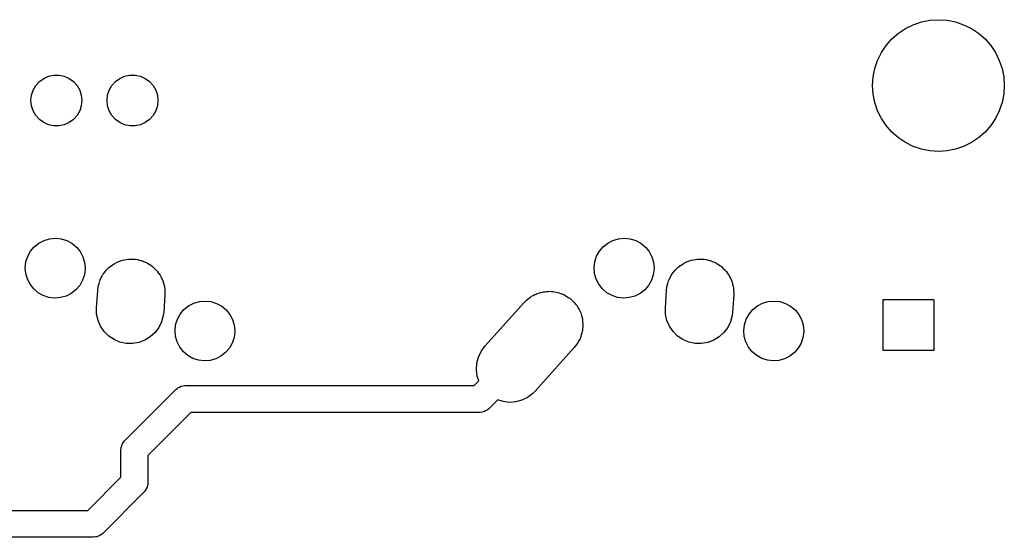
# Model space of a CAD drawing. Extents: x 124.3 to 210.2, y -114.7 to -26.3.
# Tile 7 of 7: x 177.3 to 210.2, y -43.6 to -26.3. Entities that reach past the tile are written whole.
import ezdxf

# ---------------------------------------------------------------- set-up
doc = ezdxf.new("R2010")
doc.units = 0
doc.layers.add('BLACK', color=7, linetype='CONTINUOUS')

msp = doc.modelspace()

# ---------------------------------------------------------------- linework, layer by layer
at = {"layer": 'BLACK', "linetype": 'CONTINUOUS'}
for p, q in [((207.713, -26.3188), (208, -26.3)), ((208, -26.3), (208.287, -26.3188)), ((206.661, -26.7546), (206.9, -26.5947)), ((206.9, -26.5947), (207.158, -26.4675)), ((207.158, -26.4675), (207.431, -26.375)), ((207.431, -26.375), (207.713, -26.3188)), ((208.287, -26.3188), (208.569, -26.375)), ((208.569, -26.375), (208.842, -26.4675)), ((208.842, -26.4675), (209.1, -26.5947)), ((209.1, -26.5947), (209.339, -26.7546)), ((206.255, -27.1607), (206.444, -26.9444)), ((206.444, -26.9444), (206.661, -26.7546)), ((209.339, -26.7546), (209.556, -26.9444)), ((209.556, -26.9444), (209.745, -27.1607)), ((206.095, -27.4), (206.255, -27.1607)), ((209.745, -27.1607), (209.905, -27.4)), ((205.967, -27.6581), (206.095, -27.4)), ((209.905, -27.4), (210.033, -27.6581)), ((205.819, -28.2128), (205.875, -27.9306)), ((205.875, -27.9306), (205.967, -27.6581)), ((210.033, -27.6581), (210.125, -27.9306)), ((210.125, -27.9306), (210.181, -28.2128)), ((177.971, -28.3683), (178.115, -28.2639)), ((178.115, -28.2639), (178.277, -28.1916)), ((178.277, -28.1916), (178.451, -28.1547)), ((178.451, -28.1547), (178.629, -28.1547)), ((178.629, -28.1547), (178.803, -28.1916)), ((178.803, -28.1916), (178.965, -28.2639)), ((178.965, -28.2639), (179.109, -28.3683)), ((180.511, -28.3683), (180.655, -28.2639)), ((180.655, -28.2639), (180.817, -28.1916)), ((180.817, -28.1916), (180.991, -28.1547)), ((180.991, -28.1547), (181.169, -28.1547)), ((181.169, -28.1547), (181.343, -28.1916)), ((181.343, -28.1916), (181.505, -28.2639)), ((181.505, -28.2639), (181.649, -28.3683)), ((205.8, -28.5), (205.819, -28.2128)), ((210.181, -28.2128), (210.2, -28.5)), ((177.763, -28.6543), (177.852, -28.5004)), ((177.852, -28.5004), (177.971, -28.3683)), ((179.109, -28.3683), (179.228, -28.5004)), ((179.228, -28.5004), (179.317, -28.6543)), ((180.303, -28.6543), (180.392, -28.5004)), ((180.392, -28.5004), (180.511, -28.3683)), ((181.649, -28.3683), (181.768, -28.5004)), ((181.768, -28.5004), (181.857, -28.6543)), ((205.819, -28.7872), (205.8, -28.5)), ((210.2, -28.5), (210.181, -28.7872)), ((177.69, -29), (177.709, -28.8233)), ((177.709, -28.8233), (177.763, -28.6543)), ((179.317, -28.6543), (179.371, -28.8233)), ((179.371, -28.8233), (179.39, -29)), ((180.23, -29), (180.249, -28.8233)), ((180.249, -28.8233), (180.303, -28.6543)), ((181.857, -28.6543), (181.911, -28.8233)), ((181.911, -28.8233), (181.93, -29)), ((205.875, -29.0694), (205.819, -28.7872)), ((210.181, -28.7872), (210.125, -29.0694)), ((177.709, -29.1767), (177.69, -29)), ((177.763, -29.3457), (177.709, -29.1767)), ((179.371, -29.1767), (179.317, -29.3457)), ((179.39, -29), (179.371, -29.1767)), ((180.249, -29.1767), (180.23, -29)), ((180.303, -29.3457), (180.249, -29.1767)), ((181.911, -29.1767), (181.857, -29.3457)), ((181.93, -29), (181.911, -29.1767)), ((205.967, -29.3419), (205.875, -29.0694)), ((210.125, -29.0694), (210.033, -29.3419)), ((177.852, -29.4996), (177.763, -29.3457)), ((177.971, -29.6317), (177.852, -29.4996)), ((179.228, -29.4996), (179.109, -29.6317)), ((179.317, -29.3457), (179.228, -29.4996)), ((180.392, -29.4996), (180.303, -29.3457)), ((180.511, -29.6317), (180.392, -29.4996)), ((181.768, -29.4996), (181.649, -29.6317)), ((181.857, -29.3457), (181.768, -29.4996)), ((206.095, -29.6), (205.967, -29.3419)), ((210.033, -29.3419), (209.905, -29.6)), ((178.115, -29.7361), (177.971, -29.6317)), ((178.277, -29.8084), (178.115, -29.7361)), ((178.451, -29.8453), (178.277, -29.8084)), ((178.629, -29.8453), (178.451, -29.8453)), ((178.803, -29.8084), (178.629, -29.8453)), ((178.965, -29.7361), (178.803, -29.8084)), ((179.109, -29.6317), (178.965, -29.7361)), ((180.655, -29.7361), (180.511, -29.6317)), ((180.817, -29.8084), (180.655, -29.7361)), ((180.991, -29.8453), (180.817, -29.8084)), ((181.169, -29.8453), (180.991, -29.8453)), ((181.343, -29.8084), (181.169, -29.8453)), ((181.505, -29.7361), (181.343, -29.8084)), ((181.649, -29.6317), (181.505, -29.7361)), ((206.255, -29.8393), (206.095, -29.6)), ((206.444, -30.0556), (206.255, -29.8393)), ((209.745, -29.8393), (209.556, -30.0556)), ((209.905, -29.6), (209.745, -29.8393)), ((206.661, -30.2454), (206.444, -30.0556)), ((206.9, -30.4053), (206.661, -30.2454)), ((209.339, -30.2454), (209.1, -30.4053)), ((209.556, -30.0556), (209.339, -30.2454)), ((207.158, -30.5325), (206.9, -30.4053)), ((207.431, -30.625), (207.158, -30.5325)), ((208.842, -30.5325), (208.569, -30.625)), ((209.1, -30.4053), (208.842, -30.5325)), ((207.713, -30.6812), (207.431, -30.625)), ((208, -30.7), (207.713, -30.6812)), ((208.287, -30.6812), (208, -30.7)), ((208.569, -30.625), (208.287, -30.6812)), ((177.8, -33.8855), (177.952, -33.7632)), ((177.952, -33.7632), (178.125, -33.6728)), ((178.125, -33.6728), (178.313, -33.6177)), ((178.313, -33.6177), (178.507, -33.6)), ((178.507, -33.6), (178.701, -33.6204)), ((178.701, -33.6204), (178.888, -33.6781)), ((178.888, -33.6781), (179.059, -33.771)), ((179.059, -33.771), (179.21, -33.8954)), ((196.8, -33.8855), (196.952, -33.7632)), ((196.952, -33.7632), (197.125, -33.6728)), ((197.125, -33.6728), (197.313, -33.6177)), ((197.313, -33.6177), (197.507, -33.6)), ((197.507, -33.6), (197.701, -33.6204)), ((197.701, -33.6204), (197.888, -33.6781)), ((197.888, -33.6781), (198.059, -33.771)), ((198.059, -33.771), (198.21, -33.8954)), ((177.581, -34.2061), (177.675, -34.035)), ((177.675, -34.035), (177.8, -33.8855)), ((179.21, -33.8954), (179.333, -34.0466)), ((179.333, -34.0466), (179.425, -34.2189)), ((196.581, -34.2061), (196.675, -34.035)), ((196.675, -34.035), (196.8, -33.8855)), ((198.21, -33.8954), (198.333, -34.0466)), ((198.333, -34.0466), (198.425, -34.2189)), ((177.5, -34.586), (177.522, -34.3921)), ((177.522, -34.3921), (177.581, -34.2061)), ((179.425, -34.2189), (179.481, -34.4058)), ((179.481, -34.4058), (179.5, -34.6)), ((180.295, -34.5836), (180.364, -34.5203)), ((180.364, -34.5203), (180.373, -34.5148)), ((180.373, -34.5148), (180.379, -34.5099)), ((180.379, -34.5099), (180.468, -34.4566)), ((180.468, -34.4566), (180.546, -34.4088)), ((180.546, -34.4088), (180.552, -34.4066)), ((180.552, -34.4066), (180.556, -34.4046)), ((180.556, -34.4046), (180.681, -34.3584)), ((180.681, -34.3584), (180.746, -34.3338)), ((180.746, -34.3338), (180.748, -34.3335)), ((180.748, -34.3335), (180.749, -34.3333)), ((180.749, -34.3333), (180.952, -34.2985)), ((180.952, -34.2985), (180.954, -34.2985)), ((180.954, -34.2985), (180.957, -34.298)), ((180.957, -34.298), (181.02, -34.2994)), ((181.02, -34.2994), (181.158, -34.3012)), ((181.158, -34.3012), (181.164, -34.3025)), ((181.164, -34.3025), (181.171, -34.3027)), ((181.171, -34.3027), (181.24, -34.3176)), ((181.24, -34.3176), (181.36, -34.3413)), ((181.36, -34.3413), (181.37, -34.3456)), ((181.37, -34.3456), (181.38, -34.3476)), ((181.38, -34.3476), (181.446, -34.3758)), ((181.446, -34.3758), (181.551, -34.4176)), ((181.551, -34.4176), (181.564, -34.4262)), ((181.564, -34.4262), (181.576, -34.4313)), ((181.576, -34.4313), (181.635, -34.4707)), ((181.635, -34.4707), (181.725, -34.5275)), ((181.725, -34.5275), (181.74, -34.5415)), ((196.5, -34.586), (196.522, -34.3921)), ((196.522, -34.3921), (196.581, -34.2061)), ((198.425, -34.2189), (198.481, -34.4058)), ((198.481, -34.4058), (198.5, -34.6)), ((199.295, -34.5836), (199.364, -34.5203)), ((199.364, -34.5203), (199.373, -34.5148)), ((199.373, -34.5148), (199.379, -34.5099)), ((199.379, -34.5099), (199.468, -34.4566)), ((199.468, -34.4566), (199.546, -34.4088)), ((199.546, -34.4088), (199.552, -34.4066)), ((199.552, -34.4066), (199.556, -34.4046)), ((199.556, -34.4046), (199.681, -34.3584)), ((199.681, -34.3584), (199.746, -34.3338)), ((199.746, -34.3338), (199.748, -34.3335)), ((199.748, -34.3335), (199.749, -34.3333)), ((199.749, -34.3333), (199.952, -34.2985)), ((199.952, -34.2985), (199.954, -34.2985)), ((199.954, -34.2985), (199.957, -34.298)), ((199.957, -34.298), (200.02, -34.2994)), ((200.02, -34.2994), (200.158, -34.3012)), ((200.158, -34.3012), (200.164, -34.3025)), ((200.164, -34.3025), (200.171, -34.3027)), ((200.171, -34.3027), (200.24, -34.3176)), ((200.24, -34.3176), (200.36, -34.3413)), ((200.36, -34.3413), (200.37, -34.3456)), ((200.37, -34.3456), (200.38, -34.3476)), ((200.38, -34.3476), (200.446, -34.3758)), ((200.446, -34.3758), (200.551, -34.4176)), ((200.551, -34.4176), (200.564, -34.4262)), ((200.564, -34.4262), (200.576, -34.4313)), ((200.576, -34.4313), (200.635, -34.4707)), ((200.635, -34.4707), (200.725, -34.5275)), ((200.725, -34.5275), (200.74, -34.5415)), ((177.516, -34.7805), (177.5, -34.586)), ((177.57, -34.9681), (177.516, -34.7805)), ((179.475, -34.8215), (179.414, -35.0067)), ((179.5, -34.6279), (179.475, -34.8215)), ((179.5, -34.6), (179.5, -34.6279)), ((180.039, -34.9164), (180.078, -34.8355)), ((180.078, -34.8355), (180.09, -34.8202)), ((180.09, -34.8202), (180.096, -34.8073)), ((180.096, -34.8073), (180.151, -34.7385)), ((180.151, -34.7385), (180.206, -34.6643)), ((180.206, -34.6643), (180.217, -34.6543)), ((180.217, -34.6543), (180.224, -34.6456)), ((180.224, -34.6456), (180.295, -34.5836)), ((181.74, -34.5415), (181.754, -34.5506)), ((181.754, -34.5506), (181.802, -34.5989)), ((181.802, -34.5989), (181.876, -34.6672)), ((181.876, -34.6672), (181.891, -34.6875)), ((181.891, -34.6875), (181.905, -34.7014)), ((181.905, -34.7014), (181.942, -34.7559)), ((181.942, -34.7559), (181.999, -34.8322)), ((181.999, -34.8322), (182.012, -34.8589)), ((182.012, -34.8589), (182.025, -34.878)), ((196.516, -34.7805), (196.5, -34.586)), ((196.57, -34.9681), (196.516, -34.7805)), ((198.475, -34.8215), (198.414, -35.0067)), ((198.5, -34.6279), (198.475, -34.8215)), ((198.5, -34.6), (198.5, -34.6279)), ((199.039, -34.9164), (199.078, -34.8355)), ((199.078, -34.8355), (199.09, -34.8202)), ((199.09, -34.8202), (199.096, -34.8073)), ((199.096, -34.8073), (199.151, -34.7385)), ((199.151, -34.7385), (199.206, -34.6643)), ((199.206, -34.6643), (199.217, -34.6543)), ((199.217, -34.6543), (199.224, -34.6456)), ((199.224, -34.6456), (199.295, -34.5836)), ((200.74, -34.5415), (200.754, -34.5506)), ((200.754, -34.5506), (200.802, -34.5989)), ((200.802, -34.5989), (200.876, -34.6672)), ((200.876, -34.6672), (200.891, -34.6875)), ((200.891, -34.6875), (200.905, -34.7014)), ((200.905, -34.7014), (200.942, -34.7559)), ((200.942, -34.7559), (200.999, -34.8322)), ((200.999, -34.8322), (201.012, -34.8589)), ((201.012, -34.8589), (201.025, -34.878)), ((177.659, -35.1417), (177.57, -34.9681)), ((177.781, -35.2947), (177.659, -35.1417)), ((179.317, -35.1764), (179.19, -35.3242)), ((179.414, -35.0067), (179.317, -35.1764)), ((179.937, -35.208), (179.94, -35.1861)), ((179.94, -35.1861), (179.963, -35.1113)), ((179.963, -35.1113), (179.985, -35.0278)), ((179.985, -35.0278), (179.995, -35.007)), ((179.995, -35.007), (180.001, -34.9895)), ((180.001, -34.9895), (180.039, -34.9164)), ((182.025, -34.878), (182.051, -34.9362)), ((182.051, -34.9362), (182.09, -35.0168)), ((182.09, -35.0168), (182.1, -35.0499)), ((182.1, -35.0499), (182.11, -35.0742)), ((182.11, -35.0742), (182.123, -35.1335)), ((182.123, -35.1335), (182.146, -35.215)), ((196.659, -35.1417), (196.57, -34.9681)), ((196.781, -35.2947), (196.659, -35.1417)), ((198.317, -35.1764), (198.19, -35.3242)), ((198.414, -35.0067), (198.317, -35.1764)), ((198.937, -35.208), (198.94, -35.1861)), ((198.94, -35.1861), (198.963, -35.1113)), ((198.963, -35.1113), (198.985, -35.0278)), ((198.985, -35.0278), (198.995, -35.007)), ((198.995, -35.007), (199.001, -34.9895)), ((199.001, -34.9895), (199.039, -34.9164)), ((201.025, -34.878), (201.051, -34.9362)), ((201.051, -34.9362), (201.09, -35.0168)), ((201.09, -35.0168), (201.1, -35.0499)), ((201.1, -35.0499), (201.11, -35.0742)), ((201.11, -35.0742), (201.123, -35.1335)), ((201.123, -35.1335), (201.146, -35.215)), ((177.929, -35.4211), (177.781, -35.2947)), ((178.1, -35.5164), (177.929, -35.4211)), ((178.285, -35.5767), (178.1, -35.5164)), ((179.036, -35.4443), (178.862, -35.5323)), ((179.19, -35.3242), (179.036, -35.4443)), ((179.878, -35.9235), (179.917, -35.3435)), ((179.917, -35.3435), (179.93, -35.2343)), ((179.93, -35.2343), (179.937, -35.208)), ((182.162, -35.4965), (182.122, -36.0765)), ((182.146, -35.215), (182.15, -35.2537)), ((182.15, -35.2537), (182.156, -35.2829)), ((182.156, -35.2829), (182.158, -35.3408)), ((182.158, -35.3408), (182.165, -35.42)), ((182.163, -35.4789), (182.162, -35.4905)), ((182.162, -35.4905), (182.162, -35.4965)), ((182.165, -35.42), (182.163, -35.4789)), ((194.411, -35.5418), (194.462, -35.5165)), ((194.462, -35.5165), (194.516, -35.4846)), ((194.516, -35.4846), (194.561, -35.4678)), ((194.561, -35.4678), (194.602, -35.4476)), ((194.602, -35.4476), (194.654, -35.4334)), ((194.654, -35.4334), (194.709, -35.4133)), ((194.709, -35.4133), (194.761, -35.4044)), ((194.761, -35.4044), (194.809, -35.3914)), ((194.809, -35.3914), (194.859, -35.3876)), ((194.859, -35.3876), (194.912, -35.3785)), ((194.912, -35.3785), (194.969, -35.3792)), ((194.969, -35.3792), (195.022, -35.3752)), ((195.022, -35.3752), (195.068, -35.3805)), ((195.068, -35.3805), (195.118, -35.3812)), ((195.118, -35.3812), (195.178, -35.3931)), ((195.178, -35.3931), (195.234, -35.3996)), ((195.234, -35.3996), (195.275, -35.4124)), ((195.275, -35.4124), (195.32, -35.4213)), ((195.32, -35.4213), (195.381, -35.4457)), ((195.381, -35.4457), (195.438, -35.4637)), ((195.438, -35.4637), (195.472, -35.4822)), ((195.472, -35.4822), (195.511, -35.4976)), ((195.511, -35.4976), (195.57, -35.535)), ((196.929, -35.4211), (196.781, -35.2947)), ((197.1, -35.5164), (196.929, -35.4211)), ((197.285, -35.5767), (197.1, -35.5164)), ((198.036, -35.4443), (197.862, -35.5323)), ((198.19, -35.3242), (198.036, -35.4443)), ((198.878, -35.9235), (198.917, -35.3435)), ((198.917, -35.3435), (198.93, -35.2343)), ((198.93, -35.2343), (198.937, -35.208)), ((201.162, -35.4965), (201.122, -36.0765)), ((201.146, -35.215), (201.15, -35.2537)), ((201.15, -35.2537), (201.156, -35.2829)), ((201.156, -35.2829), (201.158, -35.3408)), ((201.158, -35.3408), (201.165, -35.42)), ((201.163, -35.4789), (201.162, -35.4905)), ((201.162, -35.4905), (201.162, -35.4965)), ((201.165, -35.42), (201.163, -35.4789)), ((178.479, -35.5998), (178.285, -35.5767)), ((178.674, -35.5848), (178.479, -35.5998)), ((178.862, -35.5323), (178.674, -35.5848)), ((182.952, -35.8632), (183.125, -35.7728)), ((183.125, -35.7728), (183.313, -35.7177)), ((183.313, -35.7177), (183.507, -35.7)), ((183.507, -35.7), (183.701, -35.7204)), ((183.701, -35.7204), (183.888, -35.7781)), ((183.888, -35.7781), (184.059, -35.871)), ((192.853, -37.2087), (194.163, -35.7487)), ((194.163, -35.7487), (194.178, -35.7332)), ((194.178, -35.7332), (194.184, -35.7256)), ((194.184, -35.7256), (194.195, -35.7155)), ((194.195, -35.7155), (194.24, -35.6706)), ((194.24, -35.6706), (194.289, -35.6338)), ((194.289, -35.6338), (194.339, -35.5899)), ((194.339, -35.5899), (194.377, -35.5671)), ((194.377, -35.5671), (194.411, -35.5418)), ((195.57, -35.535), (195.626, -35.5651)), ((195.626, -35.5651), (195.653, -35.5875)), ((195.653, -35.5875), (195.685, -35.6075)), ((195.685, -35.6075), (195.74, -35.6582)), ((195.74, -35.6582), (195.791, -35.7003)), ((195.791, -35.7003), (195.812, -35.7246)), ((195.812, -35.7246), (195.836, -35.7472)), ((195.836, -35.7472), (195.884, -35.8109)), ((195.884, -35.8109), (195.928, -35.8644)), ((197.479, -35.5998), (197.285, -35.5767)), ((197.674, -35.5848), (197.479, -35.5998)), ((197.862, -35.5323), (197.674, -35.5848)), ((201.952, -35.8632), (202.125, -35.7728)), ((202.125, -35.7728), (202.313, -35.7177)), ((202.313, -35.7177), (202.507, -35.7)), ((202.507, -35.7), (202.701, -35.7204)), ((202.701, -35.7204), (202.888, -35.7781)), ((202.888, -35.7781), (203.059, -35.871)), ((206.15, -37.35), (206.15, -35.65)), ((206.15, -35.65), (207.85, -35.65)), ((207.85, -35.65), (207.85, -37.35)), ((179.883, -36.1371), (179.878, -35.9235)), ((179.929, -36.3458), (179.883, -36.1371)), ((182.122, -36.0765), (182.11, -36.1857)), ((182.581, -36.3061), (182.675, -36.135)), ((182.675, -36.135), (182.8, -35.9855)), ((182.8, -35.9855), (182.952, -35.8632)), ((184.059, -35.871), (184.21, -35.9954)), ((184.21, -35.9954), (184.333, -36.1466)), ((184.333, -36.1466), (184.425, -36.3189)), ((195.928, -35.8644), (195.942, -35.8887)), ((195.942, -35.8887), (195.959, -35.9122)), ((195.959, -35.9122), (195.997, -35.9879)), ((195.997, -35.9879), (196.032, -36.0514)), ((196.032, -36.0514), (196.039, -36.0742)), ((196.039, -36.0742), (196.05, -36.0968)), ((196.05, -36.0968), (196.075, -36.1832)), ((198.883, -36.1371), (198.878, -35.9235)), ((198.929, -36.3458), (198.883, -36.1371)), ((201.122, -36.0765), (201.11, -36.1857)), ((201.581, -36.3061), (201.675, -36.135)), ((201.675, -36.135), (201.8, -35.9855)), ((201.8, -35.9855), (201.952, -35.8632)), ((203.059, -35.871), (203.21, -35.9954)), ((203.21, -35.9954), (203.333, -36.1466)), ((203.333, -36.1466), (203.425, -36.3189)), ((180.014, -36.542), (179.929, -36.3458)), ((182.054, -36.3921), (181.961, -36.5845)), ((182.11, -36.1857), (182.054, -36.3921)), ((182.5, -36.686), (182.522, -36.4921)), ((182.522, -36.4921), (182.581, -36.3061)), ((184.425, -36.3189), (184.481, -36.5058)), ((196.075, -36.1832), (196.098, -36.2546)), ((196.098, -36.2546), (196.1, -36.2746)), ((196.1, -36.2746), (196.106, -36.295)), ((196.106, -36.295), (196.115, -36.3903)), ((196.115, -36.3903), (196.124, -36.4666)), ((196.124, -36.4666), (196.123, -36.4829)), ((196.123, -36.4829), (196.125, -36.5)), ((196.125, -36.5), (196.123, -36.5589)), ((199.014, -36.542), (198.929, -36.3458)), ((201.054, -36.3921), (200.961, -36.5845)), ((201.11, -36.1857), (201.054, -36.3921)), ((201.5, -36.686), (201.522, -36.4921)), ((201.522, -36.4921), (201.581, -36.3061)), ((203.425, -36.3189), (203.481, -36.5058)), ((180.134, -36.7186), (180.014, -36.542)), ((180.286, -36.8693), (180.134, -36.7186)), ((181.833, -36.7557), (181.675, -36.8996)), ((181.961, -36.5845), (181.833, -36.7557)), ((182.516, -36.8805), (182.5, -36.686)), ((184.5, -36.7279), (184.475, -36.9215)), ((184.481, -36.5058), (184.5, -36.7)), ((184.5, -36.7), (184.5, -36.7279)), ((196.072, -36.8271), (196.056, -36.8866)), ((196.094, -36.7626), (196.072, -36.8271)), ((196.1, -36.7194), (196.094, -36.7626)), ((196.111, -36.6799), (196.1, -36.7194)), ((196.114, -36.6219), (196.111, -36.6799)), ((196.123, -36.5589), (196.114, -36.6219)), ((199.134, -36.7186), (199.014, -36.542)), ((199.286, -36.8693), (199.134, -36.7186)), ((200.833, -36.7557), (200.675, -36.8996)), ((200.961, -36.5845), (200.833, -36.7557)), ((201.516, -36.8805), (201.5, -36.686)), ((203.5, -36.7279), (203.475, -36.9215)), ((203.481, -36.5058), (203.5, -36.7)), ((203.5, -36.7), (203.5, -36.7279)), ((180.463, -36.9887), (180.286, -36.8693)), ((180.66, -37.0723), (180.463, -36.9887)), ((180.869, -37.1173), (180.66, -37.0723)), ((181.082, -37.122), (180.869, -37.1173)), ((181.293, -37.0862), (181.082, -37.122)), ((181.493, -37.0111), (181.293, -37.0862)), ((181.675, -36.8996), (181.493, -37.0111)), ((182.57, -37.0681), (182.516, -36.8805)), ((182.659, -37.2417), (182.57, -37.0681)), ((184.414, -37.1067), (184.317, -37.2764)), ((184.475, -36.9215), (184.414, -37.1067)), ((195.927, -37.1372), (195.878, -37.1966)), ((195.944, -37.1063), (195.927, -37.1372)), ((195.964, -37.0794), (195.944, -37.1063)), ((195.992, -37.0209), (195.964, -37.0794)), ((196.028, -36.9576), (195.992, -37.0209)), ((196.04, -36.9201), (196.028, -36.9576)), ((196.056, -36.8866), (196.04, -36.9201)), ((199.463, -36.9887), (199.286, -36.8693)), ((199.66, -37.0723), (199.463, -36.9887)), ((199.869, -37.1173), (199.66, -37.0723)), ((200.082, -37.122), (199.869, -37.1173)), ((200.293, -37.0862), (200.082, -37.122)), ((200.493, -37.0111), (200.293, -37.0862)), ((200.675, -36.8996), (200.493, -37.0111)), ((201.57, -37.0681), (201.516, -36.8805)), ((201.659, -37.2417), (201.57, -37.0681)), ((203.414, -37.1067), (203.317, -37.2764)), ((203.475, -36.9215), (203.414, -37.1067)), ((182.781, -37.3947), (182.659, -37.2417)), ((182.929, -37.5211), (182.781, -37.3947)), ((184.19, -37.4242), (184.036, -37.5443)), ((184.317, -37.2764), (184.19, -37.4242)), ((192.634, -37.5734), (192.726, -37.3806)), ((192.726, -37.3806), (192.853, -37.2087)), ((195.837, -37.2513), (194.527, -38.7113)), ((195.878, -37.1966), (195.837, -37.2513)), ((201.781, -37.3947), (201.659, -37.2417)), ((201.929, -37.5211), (201.781, -37.3947)), ((203.19, -37.4242), (203.036, -37.5443)), ((203.317, -37.2764), (203.19, -37.4242)), ((207.85, -37.35), (206.15, -37.35)), ((183.1, -37.6164), (182.929, -37.5211)), ((183.285, -37.6767), (183.1, -37.6164)), ((183.479, -37.6998), (183.285, -37.6767)), ((183.674, -37.6848), (183.479, -37.6998)), ((183.862, -37.6323), (183.674, -37.6848)), ((184.036, -37.5443), (183.862, -37.6323)), ((192.565, -37.9934), (192.579, -37.7801)), ((192.579, -37.7801), (192.634, -37.5734)), ((202.1, -37.6164), (201.929, -37.5211)), ((202.285, -37.6767), (202.1, -37.6164)), ((202.479, -37.6998), (202.285, -37.6767)), ((202.674, -37.6848), (202.479, -37.6998)), ((202.862, -37.6323), (202.674, -37.6848)), ((203.036, -37.5443), (202.862, -37.6323)), ((192.592, -38.2054), (192.565, -37.9934)), ((192.489, -38.525), (192.645, -38.3684)), ((192.645, -38.3684), (192.592, -38.2054)), ((180.826, -40.3609), (182.53, -38.6568)), ((182.53, -38.6568), (182.583, -38.6109)), ((182.583, -38.6109), (182.59, -38.6077)), ((182.59, -38.6077), (182.595, -38.6028)), ((182.595, -38.6028), (182.649, -38.5769)), ((182.649, -38.5769), (182.702, -38.5493)), ((182.702, -38.5493), (182.709, -38.548)), ((182.709, -38.548), (182.716, -38.5449)), ((182.716, -38.5449), (182.775, -38.536)), ((182.775, -38.536), (182.834, -38.5252)), ((182.834, -38.5252), (182.841, -38.5261)), ((182.841, -38.5261), (182.848, -38.525)), ((182.848, -38.525), (192.489, -38.525)), ((194.45, -38.7894), (194.279, -38.9182)), ((194.527, -38.7113), (194.45, -38.7894)), ((193.281, -39.0054), (192.993, -39.2932)), ((193.456, -39.0604), (193.281, -39.0054)), ((193.668, -39.0848), (193.456, -39.0604)), ((193.881, -39.0686), (193.668, -39.0848)), ((194.088, -39.0124), (193.881, -39.0686)), ((194.279, -38.9182), (194.088, -39.0124)), ((183.034, -39.425), (181.594, -40.8655)), ((192.675, -39.425), (183.034, -39.425)), ((192.682, -39.4239), (192.675, -39.425)), ((192.689, -39.4248), (192.682, -39.4239)), ((192.748, -39.414), (192.689, -39.4248)), ((192.807, -39.4051), (192.748, -39.414)), ((192.814, -39.402), (192.807, -39.4051)), ((192.821, -39.4007), (192.814, -39.402)), ((192.874, -39.3731), (192.821, -39.4007)), ((192.928, -39.3472), (192.874, -39.3731)), ((192.933, -39.3423), (192.928, -39.3472)), ((192.94, -39.3391), (192.933, -39.3423)), ((192.993, -39.2932), (192.94, -39.3391)), ((180.746, -40.4685), (180.782, -40.4203)), ((180.782, -40.4203), (180.816, -40.3711)), ((180.816, -40.3711), (180.821, -40.3666)), ((180.821, -40.3666), (180.826, -40.3609)), ((180.694, -40.6791), (180.699, -40.6087)), ((180.694, -41.5827), (180.694, -40.6791)), ((180.699, -40.6087), (180.702, -40.6019)), ((180.702, -40.5948), (180.722, -40.5382)), ((180.702, -40.6019), (180.702, -40.5948)), ((180.722, -40.5382), (180.74, -40.4811)), ((180.74, -40.4811), (180.744, -40.4753)), ((180.744, -40.4753), (180.746, -40.4685)), ((181.594, -40.8655), (181.594, -41.7691)), ((179.583, -42.6939), (180.694, -41.5827)), ((181.462, -42.0873), (180.087, -43.4621)), ((181.466, -42.0815), (181.462, -42.0873)), ((181.472, -42.0771), (181.466, -42.0815)), ((181.506, -42.0278), (181.472, -42.0771)), ((181.542, -41.9796), (181.506, -42.0278)), ((181.544, -41.9729), (181.542, -41.9796)), ((181.548, -41.967), (181.544, -41.9729)), ((181.566, -41.9099), (181.548, -41.967)), ((181.586, -41.8534), (181.566, -41.9099)), ((181.588, -41.8395), (181.586, -41.8463)), ((181.586, -41.8463), (181.586, -41.8534)), ((181.594, -41.7691), (181.588, -41.8395)), ((168.3, -42.6939), (179.583, -42.6939)), ((179.769, -43.5939), (168.487, -43.5939)), ((179.776, -43.5928), (179.769, -43.5939)), ((179.783, -43.5937), (179.776, -43.5928)), ((179.842, -43.5829), (179.783, -43.5937)), ((179.901, -43.574), (179.842, -43.5829)), ((179.908, -43.5709), (179.901, -43.574)), ((179.915, -43.5696), (179.908, -43.5709)), ((179.968, -43.542), (179.915, -43.5696)), ((180.022, -43.5161), (179.968, -43.542)), ((180.027, -43.5112), (180.022, -43.5161)), ((180.034, -43.508), (180.027, -43.5112)), ((180.087, -43.4621), (180.034, -43.508))]:
    msp.add_line(p, q, dxfattribs=at)

doc.saveas('drawing.dxf')
